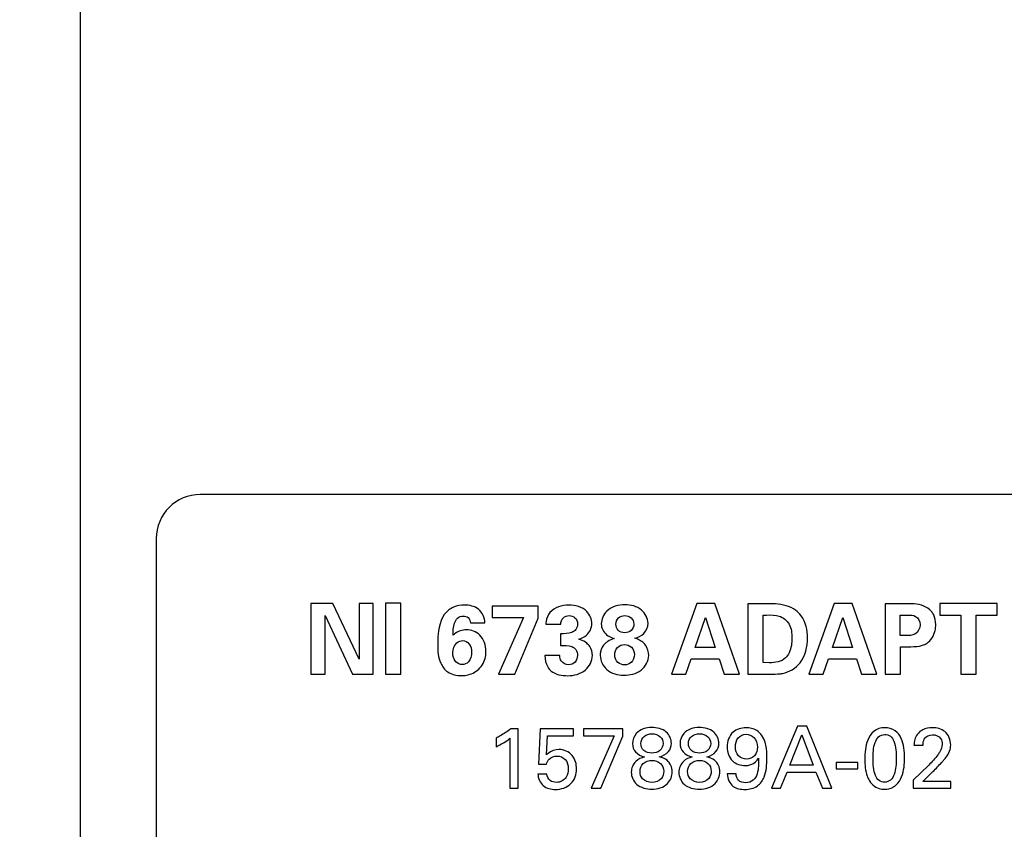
# Model space of a CAD drawing. Header units: inches. Extents: x 0 to 34, y 0 to 22.
# Tile 6 of 60: x 11 to 12.1, y 14.9 to 15.8. Entities that reach past the tile are written whole.
import ezdxf

# ---------------------------------------------------------------- set-up
doc = ezdxf.new("R2010")
doc.units = ezdxf.units.IN
doc.header["$LTSCALE"] = 1.87
doc.header["$MEASUREMENT"] = 0
doc.layers.get('0').update_dxf_attribs({"linetype": 'CONTINUOUS'})
doc.layers.add('DIMENSIONS', color=7, linetype='CONTINUOUS')
doc.styles.get("Standard").update_dxf_attribs({"font": 'txt', "width": 0.8})
doc.dimstyles.new('DIMSTYLE_2', dxfattribs={"dimtxt": 0.125, "dimasz": 0.18, "dimexe": 0.125, "dimexo": 0.0625, "dimgap": 0.0625, "dimtad": 0, "dimtih": 1, "dimtoh": 1, "dimzin": 4, "dimdsep": 46, "dimtxsty": 'STANDARD', "dimblk": '_FILLED', "dimblk1": '_FILLED', "dimblk2": '_FILLED', "dimcen": 0.09, "dimadec": 0, "dimazin": 0, "dimtp": 0.001, "dimtm": 0.001, "dimtfac": 1, "dimtofl": 0, "dimtmove": 0, "dimatfit": 3, "dimldrblk": '_FILLED', "dimfxl": 1, "dimtolj": 1, "dimtzin": 4, "dimarcsym": 0})

# ---------------------------------------------------------------- blocks, each defined once
blk = doc.blocks.new('_FILLED')
at = {"color": 0, "linetype": 'BYBLOCK'}
blk.add_solid([(0, 0), (-1, 0.1736), (-1, -0.1736)], dxfattribs=at)
blk = doc.blocks.new('*D9')
at = {"layer": 'DIMENSIONS', "color": 2, "linetype": 'CONTINUOUS'}
for p, q in [((12.5015, 18.17), (13.449, 18.17)), ((13.324, 18.17), (13.324, 16.2187)), ((13.324, 14.0174), (13.324, 15.9687)), ((11.9615, 14.0174), (13.449, 14.0174))]:
    blk.add_line(p, q, dxfattribs=at)
at = {"layer": 'DIMENSIONS', "color": 2, "linetype": 'CONTINUOUS', "xscale": 0.18, "yscale": 0.18, "zscale": 0.18}
for p, rotation in [((13.324, 18.17), 90), ((13.324, 14.0174), 270)]:
    blk.add_blockref('_FILLED', p, dxfattribs=dict(at, rotation=rotation))
at = {"layer": 'DIMENSIONS', "color": 2, "linetype": 'CONTINUOUS', "insert": (13.324, 16.1562), "char_height": 0.125, "width": 1.225, "attachment_point": 2, "line_spacing_factor": 0.9}
blk.add_mtext('4.15{\\Ftxt.shx;\\W1.000000;\\H0.125000; }[105.5]', dxfattribs=at)
blk = doc.blocks.new('*D15')
at = {"layer": 'DIMENSIONS', "color": 2, "linetype": 'CONTINUOUS'}
for p, q in [((10.9749, 17.9194), (9.9299, 17.9194)), ((10.0549, 17.9194), (10.0549, 16.0934)), ((10.0549, 14.0174), (10.0549, 15.8434)), ((11.7096, 14.0174), (9.9299, 14.0174))]:
    blk.add_line(p, q, dxfattribs=at)
at = {"layer": 'DIMENSIONS', "color": 2, "linetype": 'CONTINUOUS', "xscale": 0.18, "yscale": 0.18, "zscale": 0.18}
for p, rotation in [((10.0549, 17.9194), 90), ((10.0549, 14.0174), 270)]:
    blk.add_blockref('_FILLED', p, dxfattribs=dict(at, rotation=rotation))
at = {"layer": 'DIMENSIONS', "color": 2, "linetype": 'CONTINUOUS', "insert": (10.0549, 16.0309), "char_height": 0.125, "width": 1.125, "attachment_point": 2, "line_spacing_factor": 0.9}
blk.add_mtext('3.90{\\Ftxt.shx;\\W1.000000;\\H0.125000; }[99.1]', dxfattribs=at)

msp = doc.modelspace()

# ---------------------------------------------------------------- linework, layer by layer
at = {"color": 7, "linetype": 'CONTINUOUS'}
for p, q in [((11.0374, 17.9194), (11.0374, 14.2311)), ((12.3337, 15.2445), (11.1737, 15.2445)), ((11.1237, 15.1945), (11.1237, 14.5045)), ((11.3242, 15.1207), (11.2993, 15.1207)), ((11.2993, 15.1207), (11.2993, 15.0404)), ((11.3543, 15.0575), (11.3242, 15.1207)), ((11.3703, 15.1207), (11.3543, 15.1207)), ((11.3543, 15.1207), (11.3543, 15.0575)), ((11.3703, 15.0404), (11.3703, 15.1207)), ((11.4016, 15.1209), (11.3844, 15.1209)), ((11.3844, 15.1209), (11.3844, 15.0404)), ((11.4016, 15.0404), (11.4016, 15.1209)), ((11.7382, 15.1207), (11.7092, 15.0404)), ((11.7586, 15.1207), (11.7382, 15.1207)), ((11.7865, 15.0404), (11.7586, 15.1207)), ((11.8226, 15.1203), (11.7961, 15.1204)), ((11.7961, 15.1204), (11.7961, 15.0404)), ((11.8942, 15.1207), (11.8652, 15.0404)), ((11.9146, 15.1207), (11.8942, 15.1207)), ((11.9425, 15.0404), (11.9146, 15.1207)), ((11.9768, 15.1204), (11.9521, 15.1204)), ((11.9521, 15.1204), (11.9521, 15.0404)), ((12.0794, 15.1207), (12.0143, 15.1207)), ((12.0143, 15.1207), (12.0143, 15.1073)), ((12.0794, 15.1073), (12.0794, 15.1207)), ((11.5579, 15.1178), (11.5054, 15.1178)), ((11.5054, 15.1178), (11.5054, 15.1049)), ((11.5579, 15.104), (11.5579, 15.1178)), ((11.8135, 15.0536), (11.8135, 15.1075)), ((11.9691, 15.1075), (11.9777, 15.1075)), ((11.9691, 15.0844), (11.9691, 15.1075)), ((11.3155, 15.107), (11.3466, 15.0404)), ((11.3155, 15.0404), (11.3155, 15.107)), ((11.4807, 15.0987), (11.4972, 15.0987)), ((11.5054, 15.1049), (11.5411, 15.1049)), ((11.5411, 15.1049), (11.5127, 15.0404)), ((11.5313, 15.0404), (11.5579, 15.104)), ((11.5665, 15.0972), (11.5835, 15.0972)), ((11.7361, 15.0707), (11.7479, 15.1049)), ((11.7479, 15.1049), (11.7591, 15.0707)), ((11.8921, 15.0707), (11.904, 15.1049)), ((11.904, 15.1049), (11.9151, 15.0707)), ((12.0143, 15.1073), (12.0382, 15.1073)), ((12.0382, 15.1073), (12.0382, 15.0404)), ((12.0555, 15.1073), (12.0794, 15.1073)), ((12.0555, 15.0404), (12.0555, 15.1073)), ((11.5833, 15.0861), (11.5833, 15.0731)), ((11.976, 15.0844), (11.9691, 15.0844)), ((11.7591, 15.0707), (11.7361, 15.0707)), ((11.9151, 15.0707), (11.8921, 15.0707)), ((11.9695, 15.0716), (11.9812, 15.0716)), ((11.9695, 15.0404), (11.9695, 15.0716)), ((11.5824, 15.0615), (11.5655, 15.0615)), ((11.7256, 15.0404), (11.7316, 15.0577)), ((11.7316, 15.0577), (11.7634, 15.0577)), ((11.7634, 15.0577), (11.7692, 15.0404)), ((11.8203, 15.0534), (11.8135, 15.0536)), ((11.8816, 15.0404), (11.8876, 15.0577)), ((11.8876, 15.0577), (11.9194, 15.0577)), ((11.9194, 15.0577), (11.9252, 15.0404)), ((11.2993, 15.0404), (11.3155, 15.0404)), ((11.3466, 15.0404), (11.3703, 15.0404)), ((11.3844, 15.0404), (11.4016, 15.0404)), ((11.5127, 15.0404), (11.5313, 15.0404)), ((11.7092, 15.0404), (11.7256, 15.0404)), ((11.7692, 15.0404), (11.7865, 15.0404)), ((11.7961, 15.0404), (11.8211, 15.0404)), ((11.8652, 15.0404), (11.8816, 15.0404)), ((11.9252, 15.0404), (11.9425, 15.0404)), ((11.9521, 15.0404), (11.9695, 15.0404)), ((12.0382, 15.0404), (12.0555, 15.0404)), ((11.535, 14.9782), (11.5264, 14.9782)), ((11.535, 14.9109), (11.535, 14.9782)), ((11.56, 14.9782), (11.5582, 14.9382)), ((11.5978, 14.9782), (11.56, 14.9782)), ((11.5978, 14.9704), (11.5978, 14.9782)), ((11.6538, 14.9782), (11.6094, 14.9782)), ((11.6094, 14.9782), (11.6094, 14.9702)), ((11.6538, 14.9701), (11.6538, 14.9782)), ((11.8526, 14.9812), (11.8231, 14.9109)), ((11.863, 14.9812), (11.8526, 14.9812)), ((11.8915, 14.9109), (11.863, 14.9812)), ((11.51, 14.9676), (11.51, 14.9579)), ((11.5257, 14.9676), (11.5257, 14.9109)), ((11.5671, 14.9486), (11.5684, 14.9704)), ((11.5684, 14.9704), (11.5978, 14.9704)), ((11.6094, 14.9702), (11.644, 14.9702)), ((11.644, 14.9702), (11.6181, 14.9109)), ((11.6291, 14.9109), (11.6538, 14.9701)), ((11.8438, 14.9371), (11.8574, 14.9715)), ((11.8574, 14.9715), (11.8703, 14.9371)), ((11.9849, 14.9599), (11.9952, 14.9599)), ((11.9209, 14.9402), (11.8965, 14.9402)), ((11.8965, 14.9402), (11.8965, 14.9328)), ((11.9209, 14.9328), (11.9209, 14.9402)), ((11.5582, 14.9382), (11.5671, 14.9382)), ((11.8331, 14.9109), (11.8407, 14.9292)), ((11.8407, 14.9292), (11.8733, 14.9292)), ((11.8703, 14.9371), (11.8438, 14.9371)), ((11.8733, 14.9292), (11.8809, 14.9109)), ((11.8965, 14.9328), (11.9209, 14.9328)), ((12.0016, 14.9371), (11.984, 14.9198)), ((11.9948, 14.9186), (12.0065, 14.9298)), ((11.5675, 14.9269), (11.5574, 14.9269)), ((11.7828, 14.927), (11.7726, 14.927)), ((11.984, 14.9198), (11.984, 14.9109)), ((12.0268, 14.9186), (11.9948, 14.9186)), ((12.0268, 14.9109), (12.0268, 14.9186)), ((11.5257, 14.9109), (11.535, 14.9109)), ((11.6181, 14.9109), (11.6291, 14.9109)), ((11.8231, 14.9109), (11.8331, 14.9109)), ((11.8809, 14.9109), (11.8915, 14.9109)), ((11.984, 14.9109), (12.0268, 14.9109))]:
    msp.add_line(p, q, dxfattribs=at)
msp.add_arc((11.1737, 15.1945), 0.05, 90.0004, 180.0001, dxfattribs=at)
for points, knots in [([(11.4741, 15.1189), (11.4698, 15.1189), (11.4633, 15.1178), (11.4578, 15.1147), (11.4562, 15.1135)], [0, 0, 0, 0, 0.68097, 1, 1, 1, 1]), ([(11.4972, 15.0987), (11.497, 15.1044), (11.4917, 15.1164), (11.4796, 15.1189), (11.4741, 15.1189)], [0, 0, 0, 0, 0.508427, 1, 1, 1, 1]), ([(11.6187, 15.0978), (11.6187, 15.1027), (11.6135, 15.1154), (11.5999, 15.1189), (11.5926, 15.1189)], [0, 0, 0, 0, 0.40537, 1, 1, 1, 1]), ([(11.6563, 15.1192), (11.649, 15.1192), (11.6354, 15.1156), (11.6295, 15.1028), (11.6295, 15.0976)], [0, 0, 0, 0, 0.580675, 1, 1, 1, 1]), ([(11.6826, 15.0982), (11.6826, 15.1038), (11.6761, 15.1164), (11.6629, 15.1192), (11.6563, 15.1192)], [0, 0, 0, 0, 0.456574, 1, 1, 1, 1]), ([(11.8503, 15.1131), (11.8439, 15.1178), (11.8338, 15.1201), (11.8242, 15.1203), (11.8226, 15.1203)], [0, 0, 0, 0, 0.831764, 1, 1, 1, 1]), ([(12.0047, 15.1117), (12.0002, 15.1172), (11.9893, 15.1205), (11.9796, 15.1204), (11.9768, 15.1204)], [0, 0, 0, 0, 0.72032, 1, 1, 1, 1]), ([(11.4562, 15.1135), (11.4481, 15.1075), (11.444, 15.0916), (11.4436, 15.0779), (11.4436, 15.074)], [0, 0, 0, 0, 0.722648, 1, 1, 1, 1]), ([(11.5711, 15.1103), (11.5687, 15.1075), (11.567, 15.1028), (11.5666, 15.0982), (11.5665, 15.0972)], [0, 0, 0, 0, 0.796224, 1, 1, 1, 1]), ([(11.8135, 15.1075), (11.8185, 15.1077), (11.8247, 15.1079), (11.8305, 15.1066), (11.8315, 15.1064)], [0, 0, 0, 0, 0.834316, 1, 1, 1, 1]), ([(11.8639, 15.0816), (11.8639, 15.0903), (11.8611, 15.1028), (11.8527, 15.1113), (11.8503, 15.1131)], [0, 0, 0, 0, 0.741673, 1, 1, 1, 1]), ([(11.9777, 15.1075), (11.9807, 15.1075), (11.988, 15.1077), (11.9918, 15.1002), (11.9918, 15.0966)], [0, 0, 0, 0, 0.453092, 1, 1, 1, 1]), ([(12.0096, 15.0967), (12.0096, 15.1005), (12.0087, 15.106), (12.0057, 15.1105), (12.0047, 15.1117)], [0, 0, 0, 0, 0.707758, 1, 1, 1, 1]), ([(11.461, 15.0846), (11.4611, 15.0892), (11.4612, 15.0962), (11.4656, 15.1048), (11.4703, 15.1064), (11.4726, 15.1064)], [0, 0, 0, 0, 0.509965, 0.749758, 1, 1, 1, 1]), ([(11.4726, 15.1064), (11.4745, 15.1064), (11.479, 15.1053), (11.4806, 15.1008), (11.4807, 15.0987)], [0, 0, 0, 0, 0.47004, 1, 1, 1, 1]), ([(11.6025, 15.0977), (11.6025, 15.0954), (11.6015, 15.0909), (11.5939, 15.0862), (11.5875, 15.0863), (11.5833, 15.0861)], [0, 0, 0, 0, 0.266846, 0.499341, 1, 1, 1, 1]), ([(11.5835, 15.0972), (11.5835, 15.0998), (11.5854, 15.1052), (11.5906, 15.1069), (11.593, 15.1069)], [0, 0, 0, 0, 0.529636, 1, 1, 1, 1]), ([(11.593, 15.1069), (11.5953, 15.1069), (11.6005, 15.1054), (11.6025, 15.1002), (11.6025, 15.0977)], [0, 0, 0, 0, 0.485044, 1, 1, 1, 1]), ([(11.6038, 15.0803), (11.607, 15.0812), (11.6148, 15.0843), (11.6187, 15.0929), (11.6187, 15.0978)], [0, 0, 0, 0, 0.399202, 1, 1, 1, 1]), ([(11.6295, 15.0976), (11.6295, 15.093), (11.6335, 15.0848), (11.6411, 15.082), (11.6442, 15.081)], [0, 0, 0, 0, 0.582966, 1, 1, 1, 1]), ([(11.6461, 15.0973), (11.6461, 15.0999), (11.6482, 15.1053), (11.6536, 15.107), (11.6562, 15.107)], [0, 0, 0, 0, 0.501396, 1, 1, 1, 1]), ([(11.6561, 15.0874), (11.6534, 15.0874), (11.648, 15.0894), (11.6461, 15.0948), (11.6461, 15.0973)], [0, 0, 0, 0, 0.51082, 1, 1, 1, 1]), ([(11.6665, 15.0973), (11.6665, 15.0947), (11.6643, 15.0891), (11.6587, 15.0874), (11.6561, 15.0874)], [0, 0, 0, 0, 0.504558, 1, 1, 1, 1]), ([(11.6562, 15.107), (11.6587, 15.107), (11.6642, 15.1055), (11.6665, 15.1), (11.6665, 15.0973)], [0, 0, 0, 0, 0.488434, 1, 1, 1, 1]), ([(11.6674, 15.0812), (11.6713, 15.0819), (11.6792, 15.0857), (11.6826, 15.0941), (11.6826, 15.0982)], [0, 0, 0, 0, 0.488638, 1, 1, 1, 1]), ([(11.8315, 15.1064), (11.8362, 15.105), (11.845, 15.0975), (11.8462, 15.0869), (11.8462, 15.0816)], [0, 0, 0, 0, 0.480525, 1, 1, 1, 1]), ([(11.9918, 15.0966), (11.9918, 15.0925), (11.9875, 15.084), (11.9793, 15.0844), (11.976, 15.0844)], [0, 0, 0, 0, 0.546159, 1, 1, 1, 1]), ([(11.9994, 15.0754), (12.0043, 15.0785), (12.0089, 15.0864), (12.0096, 15.0944), (12.0096, 15.0967)], [0, 0, 0, 0, 0.721963, 1, 1, 1, 1]), ([(11.4762, 15.0908), (11.4717, 15.0908), (11.4659, 15.089), (11.4617, 15.0853), (11.461, 15.0846)], [0, 0, 0, 0, 0.809872, 1, 1, 1, 1]), ([(11.4984, 15.0663), (11.4984, 15.0729), (11.4944, 15.0861), (11.4816, 15.0908), (11.4762, 15.0908)], [0, 0, 0, 0, 0.550165, 1, 1, 1, 1]), ([(11.4436, 15.074), (11.4436, 15.0669), (11.4443, 15.0551), (11.4548, 15.0409), (11.4651, 15.0388), (11.4704, 15.0388)], [0, 0, 0, 0, 0.425769, 0.679841, 1, 1, 1, 1]), ([(11.4608, 15.0648), (11.4608, 15.0689), (11.463, 15.0762), (11.4697, 15.0785), (11.4721, 15.0785)], [0, 0, 0, 0, 0.634215, 1, 1, 1, 1]), ([(11.4721, 15.0785), (11.4747, 15.0785), (11.4809, 15.0752), (11.4821, 15.0686), (11.4821, 15.0651)], [0, 0, 0, 0, 0.433599, 1, 1, 1, 1]), ([(11.6131, 15.0755), (11.6109, 15.0773), (11.6078, 15.079), (11.6045, 15.08), (11.6038, 15.0803)], [0, 0, 0, 0, 0.800647, 1, 1, 1, 1]), ([(11.6194, 15.0616), (11.6194, 15.0652), (11.6179, 15.0706), (11.6143, 15.0744), (11.6131, 15.0755)], [0, 0, 0, 0, 0.688802, 1, 1, 1, 1]), ([(11.634, 15.0753), (11.6314, 15.0728), (11.6287, 15.0681), (11.6283, 15.0631), (11.6283, 15.0617)], [0, 0, 0, 0, 0.717805, 1, 1, 1, 1]), ([(11.6442, 15.081), (11.6416, 15.0801), (11.6379, 15.0787), (11.6348, 15.0761), (11.634, 15.0753)], [0, 0, 0, 0, 0.694045, 1, 1, 1, 1]), ([(11.6448, 15.0626), (11.6448, 15.0655), (11.6469, 15.0717), (11.6531, 15.074), (11.6559, 15.074)], [0, 0, 0, 0, 0.504453, 1, 1, 1, 1]), ([(11.6559, 15.074), (11.6587, 15.074), (11.6648, 15.0719), (11.6671, 15.0658), (11.6671, 15.0628)], [0, 0, 0, 0, 0.483399, 1, 1, 1, 1]), ([(11.6798, 15.0733), (11.6775, 15.0765), (11.6731, 15.0797), (11.6683, 15.081), (11.6674, 15.0812)], [0, 0, 0, 0, 0.812549, 1, 1, 1, 1]), ([(11.8355, 15.0413), (11.8431, 15.0427), (11.8599, 15.0527), (11.8639, 15.0717), (11.8639, 15.0816)], [0, 0, 0, 0, 0.43954, 1, 1, 1, 1]), ([(11.8462, 15.0816), (11.8462, 15.0759), (11.8451, 15.0675), (11.8406, 15.0606), (11.839, 15.0589)], [0, 0, 0, 0, 0.707504, 1, 1, 1, 1]), ([(11.9812, 15.0716), (11.9857, 15.0716), (11.9921, 15.0719), (11.9979, 15.0744), (11.9994, 15.0754)], [0, 0, 0, 0, 0.722453, 1, 1, 1, 1]), ([(11.4714, 15.0513), (11.4687, 15.0513), (11.4621, 15.0541), (11.4608, 15.0612), (11.4608, 15.0648)], [0, 0, 0, 0, 0.423935, 1, 1, 1, 1]), ([(11.4821, 15.0651), (11.4821, 15.0613), (11.4807, 15.0541), (11.474, 15.0513), (11.4714, 15.0513)], [0, 0, 0, 0, 0.597413, 1, 1, 1, 1]), ([(11.4902, 15.046), (11.4941, 15.0497), (11.498, 15.0568), (11.4984, 15.0643), (11.4984, 15.0663)], [0, 0, 0, 0, 0.728831, 1, 1, 1, 1]), ([(11.5833, 15.0731), (11.5875, 15.0731), (11.5939, 15.0734), (11.6015, 15.0686), (11.6024, 15.064), (11.6024, 15.0617)], [0, 0, 0, 0, 0.500593, 0.72857, 1, 1, 1, 1]), ([(11.6671, 15.0628), (11.6671, 15.0595), (11.6648, 15.0531), (11.6586, 15.051), (11.6561, 15.051)], [0, 0, 0, 0, 0.561581, 1, 1, 1, 1]), ([(11.5655, 15.0615), (11.5655, 15.0571), (11.5667, 15.0503), (11.571, 15.0452), (11.5726, 15.0439)], [0, 0, 0, 0, 0.681395, 1, 1, 1, 1]), ([(11.5924, 15.0511), (11.5893, 15.0511), (11.5834, 15.0538), (11.5825, 15.0594), (11.5824, 15.0615)], [0, 0, 0, 0, 0.600034, 1, 1, 1, 1]), ([(11.5913, 15.0387), (11.5983, 15.0387), (11.6124, 15.0421), (11.6194, 15.0555), (11.6194, 15.0616)], [0, 0, 0, 0, 0.536976, 1, 1, 1, 1]), ([(11.6024, 15.0617), (11.6024, 15.059), (11.6008, 15.0533), (11.5951, 15.0511), (11.5924, 15.0511)], [0, 0, 0, 0, 0.501821, 1, 1, 1, 1]), ([(11.6283, 15.0617), (11.6283, 15.0558), (11.6346, 15.0428), (11.6482, 15.0392), (11.655, 15.0392)], [0, 0, 0, 0, 0.463477, 1, 1, 1, 1]), ([(11.6561, 15.051), (11.6534, 15.051), (11.6471, 15.0531), (11.6448, 15.0594), (11.6448, 15.0626)], [0, 0, 0, 0, 0.461801, 1, 1, 1, 1]), ([(11.655, 15.0392), (11.6619, 15.0392), (11.676, 15.042), (11.6834, 15.0555), (11.6834, 15.0617)], [0, 0, 0, 0, 0.526971, 1, 1, 1, 1]), ([(11.4704, 15.0388), (11.4724, 15.0388), (11.4795, 15.0392), (11.4864, 15.0426), (11.4902, 15.046)], [0, 0, 0, 0, 0.282914, 1, 1, 1, 1]), ([(11.8211, 15.0404), (11.8251, 15.0404), (11.8299, 15.0404), (11.8347, 15.0411), (11.8355, 15.0413)], [0, 0, 0, 0, 0.83362, 1, 1, 1, 1]), ([(11.5264, 14.9782), (11.5228, 14.9752), (11.5173, 14.9716), (11.5116, 14.9685), (11.51, 14.9676)], [0, 0, 0, 0, 0.725112, 1, 1, 1, 1]), ([(11.6868, 14.9798), (11.6805, 14.9798), (11.6689, 14.9763), (11.665, 14.9655), (11.665, 14.9614)], [0, 0, 0, 0, 0.606639, 1, 1, 1, 1]), ([(11.7092, 14.9618), (11.7092, 14.9665), (11.7041, 14.9776), (11.6925, 14.9798), (11.6868, 14.9798)], [0, 0, 0, 0, 0.449805, 1, 1, 1, 1]), ([(11.7408, 14.9798), (11.7345, 14.9798), (11.7229, 14.9763), (11.719, 14.9655), (11.719, 14.9614)], [0, 0, 0, 0, 0.606639, 1, 1, 1, 1]), ([(11.7632, 14.9618), (11.7632, 14.9665), (11.7582, 14.9776), (11.7466, 14.9798), (11.7408, 14.9798)], [0, 0, 0, 0, 0.449794, 1, 1, 1, 1]), ([(11.794, 14.9795), (11.7888, 14.9795), (11.7767, 14.9762), (11.7724, 14.9638), (11.7724, 14.9578)], [0, 0, 0, 0, 0.464682, 1, 1, 1, 1]), ([(11.8157, 14.963), (11.8142, 14.9683), (11.8083, 14.9773), (11.7982, 14.9795), (11.794, 14.9795)], [0, 0, 0, 0, 0.56876, 1, 1, 1, 1]), ([(11.9516, 14.9796), (11.9472, 14.9796), (11.9383, 14.9769), (11.9299, 14.9626), (11.929, 14.9511), (11.929, 14.9438)], [0, 0, 0, 0, 0.280513, 0.53559, 1, 1, 1, 1]), ([(11.9742, 14.9454), (11.9742, 14.9528), (11.9733, 14.9643), (11.9642, 14.9775), (11.9558, 14.9796), (11.9516, 14.9796)], [0, 0, 0, 0, 0.48361, 0.726437, 1, 1, 1, 1]), ([(11.9912, 14.9747), (11.9878, 14.9718), (11.9852, 14.9663), (11.985, 14.9609), (11.9849, 14.9599)], [0, 0, 0, 0, 0.815293, 1, 1, 1, 1]), ([(12.0058, 14.9795), (12.002, 14.9795), (11.9966, 14.9785), (11.9923, 14.9756), (11.9912, 14.9747)], [0, 0, 0, 0, 0.718737, 1, 1, 1, 1]), ([(12.0266, 14.9599), (12.0266, 14.9654), (12.0222, 14.977), (12.0107, 14.9795), (12.0058, 14.9795)], [0, 0, 0, 0, 0.525753, 1, 1, 1, 1]), ([(11.6744, 14.9616), (11.6744, 14.9646), (11.6774, 14.971), (11.684, 14.9726), (11.6872, 14.9726)], [0, 0, 0, 0, 0.47992, 1, 1, 1, 1]), ([(11.6872, 14.9726), (11.6905, 14.9726), (11.6972, 14.9709), (11.6998, 14.9644), (11.6998, 14.9616)], [0, 0, 0, 0, 0.538671, 1, 1, 1, 1]), ([(11.7285, 14.9616), (11.7285, 14.9646), (11.7314, 14.971), (11.738, 14.9726), (11.7412, 14.9726)], [0, 0, 0, 0, 0.47992, 1, 1, 1, 1]), ([(11.7412, 14.9726), (11.7445, 14.9726), (11.7512, 14.9709), (11.7539, 14.9644), (11.7539, 14.9616)], [0, 0, 0, 0, 0.538671, 1, 1, 1, 1]), ([(11.782, 14.9577), (11.782, 14.9613), (11.7834, 14.9688), (11.7907, 14.9722), (11.794, 14.9722)], [0, 0, 0, 0, 0.518033, 1, 1, 1, 1]), ([(11.794, 14.9722), (11.7972, 14.9722), (11.8048, 14.9693), (11.807, 14.9615), (11.807, 14.9576)], [0, 0, 0, 0, 0.453384, 1, 1, 1, 1]), ([(11.8177, 14.9449), (11.8177, 14.9498), (11.8175, 14.956), (11.816, 14.9619), (11.8157, 14.963)], [0, 0, 0, 0, 0.815749, 1, 1, 1, 1]), ([(11.9384, 14.9443), (11.9384, 14.9504), (11.9387, 14.9593), (11.9438, 14.9699), (11.9492, 14.9718), (11.9517, 14.9718)], [0, 0, 0, 0, 0.546596, 0.776961, 1, 1, 1, 1]), ([(11.9517, 14.9718), (11.9539, 14.9718), (11.9587, 14.9705), (11.9647, 14.9604), (11.9647, 14.9511), (11.9647, 14.9445)], [0, 0, 0, 0, 0.198889, 0.404885, 1, 1, 1, 1]), ([(11.9952, 14.9599), (11.9952, 14.9622), (11.9958, 14.9686), (12.0026, 14.9716), (12.0061, 14.9716)], [0, 0, 0, 0, 0.393744, 1, 1, 1, 1]), ([(12.0061, 14.9716), (12.0095, 14.9716), (12.0159, 14.969), (12.0169, 14.963), (12.0169, 14.9606)], [0, 0, 0, 0, 0.58847, 1, 1, 1, 1]), ([(11.5813, 14.9548), (11.577, 14.9548), (11.5715, 14.9529), (11.5677, 14.9492), (11.5671, 14.9486)], [0, 0, 0, 0, 0.828605, 1, 1, 1, 1]), ([(11.6014, 14.9326), (11.6014, 14.938), (11.5986, 14.9499), (11.5868, 14.9548), (11.5813, 14.9548)], [0, 0, 0, 0, 0.494557, 1, 1, 1, 1]), ([(11.665, 14.9614), (11.665, 14.9581), (11.6677, 14.9507), (11.6747, 14.9473), (11.6785, 14.9464)], [0, 0, 0, 0, 0.459584, 1, 1, 1, 1]), ([(11.6869, 14.9507), (11.6838, 14.9507), (11.6773, 14.9524), (11.6744, 14.9587), (11.6744, 14.9616)], [0, 0, 0, 0, 0.518581, 1, 1, 1, 1]), ([(11.6998, 14.9616), (11.6998, 14.9587), (11.6968, 14.9522), (11.6901, 14.9507), (11.6869, 14.9507)], [0, 0, 0, 0, 0.474027, 1, 1, 1, 1]), ([(11.6954, 14.9465), (11.6993, 14.9473), (11.7066, 14.9509), (11.7092, 14.9585), (11.7092, 14.9618)], [0, 0, 0, 0, 0.542789, 1, 1, 1, 1]), ([(11.719, 14.9614), (11.719, 14.9581), (11.7218, 14.9507), (11.7288, 14.9473), (11.7326, 14.9464)], [0, 0, 0, 0, 0.459584, 1, 1, 1, 1]), ([(11.7409, 14.9507), (11.7378, 14.9507), (11.7314, 14.9524), (11.7285, 14.9587), (11.7285, 14.9616)], [0, 0, 0, 0, 0.518581, 1, 1, 1, 1]), ([(11.7539, 14.9616), (11.7539, 14.9587), (11.7508, 14.9522), (11.7442, 14.9507), (11.7409, 14.9507)], [0, 0, 0, 0, 0.473856, 1, 1, 1, 1]), ([(11.7495, 14.9465), (11.7534, 14.9473), (11.7606, 14.9509), (11.7632, 14.9585), (11.7632, 14.9618)], [0, 0, 0, 0, 0.542789, 1, 1, 1, 1]), ([(11.7724, 14.9578), (11.7724, 14.9521), (11.7763, 14.9403), (11.7879, 14.9365), (11.793, 14.9365)], [0, 0, 0, 0, 0.528972, 1, 1, 1, 1]), ([(11.7947, 14.9439), (11.7914, 14.9439), (11.784, 14.9465), (11.782, 14.9541), (11.782, 14.9577)], [0, 0, 0, 0, 0.476463, 1, 1, 1, 1]), ([(11.807, 14.9576), (11.807, 14.9542), (11.8052, 14.9468), (11.798, 14.9439), (11.7947, 14.9439)], [0, 0, 0, 0, 0.516473, 1, 1, 1, 1]), ([(12.0169, 14.9606), (12.0169, 14.9577), (12.0153, 14.9534), (12.0128, 14.9499), (12.012, 14.9487)], [0, 0, 0, 0, 0.667364, 1, 1, 1, 1]), ([(12.019, 14.943), (12.0222, 14.9471), (12.0264, 14.9525), (12.0266, 14.9588), (12.0266, 14.9599)], [0, 0, 0, 0, 0.832084, 1, 1, 1, 1]), ([(11.5792, 14.9473), (11.5826, 14.9473), (11.5903, 14.9445), (11.592, 14.9366), (11.592, 14.9328)], [0, 0, 0, 0, 0.472414, 1, 1, 1, 1]), ([(11.6735, 14.9298), (11.6735, 14.9331), (11.6763, 14.9402), (11.6836, 14.9425), (11.6872, 14.9425)], [0, 0, 0, 0, 0.47844, 1, 1, 1, 1]), ([(11.6872, 14.9425), (11.6905, 14.9425), (11.6977, 14.9404), (11.7004, 14.9333), (11.7004, 14.9301)], [0, 0, 0, 0, 0.508788, 1, 1, 1, 1]), ([(11.7101, 14.9295), (11.7101, 14.9343), (11.7065, 14.943), (11.6986, 14.9457), (11.6954, 14.9465)], [0, 0, 0, 0, 0.594709, 1, 1, 1, 1]), ([(11.7275, 14.9298), (11.7275, 14.9331), (11.7304, 14.9402), (11.7377, 14.9425), (11.7412, 14.9425)], [0, 0, 0, 0, 0.47844, 1, 1, 1, 1]), ([(11.7412, 14.9425), (11.7446, 14.9425), (11.7518, 14.9404), (11.7544, 14.9333), (11.7544, 14.9301)], [0, 0, 0, 0, 0.508788, 1, 1, 1, 1]), ([(11.7642, 14.9295), (11.7642, 14.9343), (11.7605, 14.943), (11.7526, 14.9457), (11.7495, 14.9465)], [0, 0, 0, 0, 0.594709, 1, 1, 1, 1]), ([(11.7929, 14.9094), (11.7978, 14.9094), (11.8075, 14.9116), (11.8172, 14.9259), (11.8177, 14.9376), (11.8177, 14.9449)], [0, 0, 0, 0, 0.304339, 0.556334, 1, 1, 1, 1]), ([(11.793, 14.9365), (11.7972, 14.9365), (11.8037, 14.9385), (11.8072, 14.9435), (11.808, 14.945)], [0, 0, 0, 0, 0.712456, 1, 1, 1, 1]), ([(11.808, 14.945), (11.8083, 14.939), (11.8085, 14.93), (11.8029, 14.9189), (11.7966, 14.9171), (11.7936, 14.9171)], [0, 0, 0, 0, 0.507925, 0.744596, 1, 1, 1, 1]), ([(11.929, 14.9438), (11.929, 14.9373), (11.9297, 14.9292), (11.9328, 14.922), (11.9334, 14.9208)], [0, 0, 0, 0, 0.824922, 1, 1, 1, 1]), ([(11.9515, 14.9176), (11.9493, 14.9176), (11.9445, 14.9191), (11.9386, 14.9289), (11.9384, 14.9379), (11.9384, 14.9443)], [0, 0, 0, 0, 0.203978, 0.41582, 1, 1, 1, 1]), ([(11.9647, 14.9445), (11.9647, 14.9385), (11.9644, 14.9298), (11.9591, 14.9195), (11.9539, 14.9176), (11.9515, 14.9176)], [0, 0, 0, 0, 0.549628, 0.779181, 1, 1, 1, 1]), ([(11.9648, 14.9147), (11.9701, 14.9197), (11.9738, 14.9311), (11.9742, 14.9418), (11.9742, 14.9454)], [0, 0, 0, 0, 0.66977, 1, 1, 1, 1]), ([(12.0065, 14.9298), (12.0099, 14.9332), (12.0141, 14.9376), (12.0182, 14.9421), (12.019, 14.943)], [0, 0, 0, 0, 0.792975, 1, 1, 1, 1]), ([(11.5774, 14.9094), (11.5837, 14.9094), (11.5969, 14.9136), (11.6014, 14.9267), (11.6014, 14.9326)], [0, 0, 0, 0, 0.512598, 1, 1, 1, 1]), ([(11.592, 14.9328), (11.592, 14.9296), (11.5909, 14.9217), (11.5829, 14.9174), (11.5787, 14.9174)], [0, 0, 0, 0, 0.432608, 1, 1, 1, 1]), ([(11.687, 14.9175), (11.6832, 14.9175), (11.6758, 14.9198), (11.6735, 14.9269), (11.6735, 14.9298)], [0, 0, 0, 0, 0.565982, 1, 1, 1, 1]), ([(11.7004, 14.9301), (11.7004, 14.9272), (11.6985, 14.9199), (11.6909, 14.9175), (11.687, 14.9175)], [0, 0, 0, 0, 0.426164, 1, 1, 1, 1]), ([(11.687, 14.9098), (11.6933, 14.9098), (11.7057, 14.913), (11.7101, 14.9247), (11.7101, 14.9295)], [0, 0, 0, 0, 0.569182, 1, 1, 1, 1]), ([(11.741, 14.9175), (11.7373, 14.9175), (11.7299, 14.9198), (11.7275, 14.9269), (11.7275, 14.9298)], [0, 0, 0, 0, 0.565982, 1, 1, 1, 1]), ([(11.7544, 14.9301), (11.7544, 14.9272), (11.7526, 14.9199), (11.7449, 14.9175), (11.741, 14.9175)], [0, 0, 0, 0, 0.426164, 1, 1, 1, 1]), ([(11.741, 14.9098), (11.7474, 14.9098), (11.7597, 14.913), (11.7642, 14.9247), (11.7642, 14.9295)], [0, 0, 0, 0, 0.569182, 1, 1, 1, 1]), ([(11.5574, 14.9269), (11.5576, 14.9221), (11.562, 14.9118), (11.5725, 14.9094), (11.5774, 14.9094)], [0, 0, 0, 0, 0.496557, 1, 1, 1, 1]), ([(11.5787, 14.9174), (11.5761, 14.9174), (11.5704, 14.9186), (11.5676, 14.9241), (11.5675, 14.9269)], [0, 0, 0, 0, 0.484523, 1, 1, 1, 1]), ([(11.7726, 14.927), (11.7728, 14.9218), (11.7775, 14.911), (11.7882, 14.9094), (11.7929, 14.9094)], [0, 0, 0, 0, 0.529963, 1, 1, 1, 1]), ([(11.7936, 14.9171), (11.7907, 14.9171), (11.7845, 14.9184), (11.7828, 14.9245), (11.7828, 14.927)], [0, 0, 0, 0, 0.533629, 1, 1, 1, 1]), ([(11.9334, 14.9208), (11.9357, 14.9161), (11.942, 14.9105), (11.9493, 14.9096), (11.9514, 14.9096)], [0, 0, 0, 0, 0.714892, 1, 1, 1, 1]), ([(11.9514, 14.9096), (11.9548, 14.9096), (11.9598, 14.9108), (11.9637, 14.9137), (11.9648, 14.9147)], [0, 0, 0, 0, 0.68759, 1, 1, 1, 1])]:
    msp.add_open_spline(points, degree=3, knots=knots, dxfattribs=at)
for points in [[(11.5926, 15.1189), (11.5849, 15.1189), (11.576, 15.1163), (11.5711, 15.1103)], [(11.6834, 15.0617), (11.6834, 15.0657), (11.6821, 15.07), (11.6798, 15.0733)], [(11.839, 15.0589), (11.8344, 15.0543), (11.8268, 15.0534), (11.8203, 15.0534)], [(11.5726, 15.0439), (11.5777, 15.0399), (11.5848, 15.0387), (11.5913, 15.0387)], [(11.51, 14.9579), (11.5156, 14.9605), (11.521, 14.9637), (11.5257, 14.9676)], [(11.5671, 14.9382), (11.5677, 14.9402), (11.5687, 14.9423), (11.5702, 14.9438)], [(11.5702, 14.9438), (11.5725, 14.9461), (11.576, 14.9473), (11.5792, 14.9473)], [(11.6688, 14.9413), (11.6655, 14.9382), (11.6636, 14.9334), (11.6636, 14.9289)], [(11.6785, 14.9464), (11.675, 14.9453), (11.6714, 14.9439), (11.6688, 14.9413)], [(11.7228, 14.9413), (11.7196, 14.9382), (11.7177, 14.9334), (11.7177, 14.9289)], [(11.7326, 14.9464), (11.7291, 14.9453), (11.7254, 14.9439), (11.7228, 14.9413)], [(12.012, 14.9487), (12.0089, 14.9445), (12.0053, 14.9407), (12.0016, 14.9371)], [(11.6636, 14.9289), (11.6636, 14.924), (11.6659, 14.9187), (11.6696, 14.9154)], [(11.7177, 14.9289), (11.7177, 14.924), (11.72, 14.9187), (11.7236, 14.9154)], [(11.6696, 14.9154), (11.6741, 14.9113), (11.6809, 14.9098), (11.687, 14.9098)], [(11.7236, 14.9154), (11.7281, 14.9113), (11.7349, 14.9098), (11.741, 14.9098)]]:
    msp.add_open_spline(points, degree=3, dxfattribs=at)

# ---------------------------------------------------------------- dimensions: what is measured, and where the dimension line sits
at = {"layer": 'DIMENSIONS', "color": 2, "linetype": 'CONTINUOUS'}
for base, p1, p2, picture, middle in [((13.324, 14.0174), (12.439, 18.17), (11.899, 14.0174), '*D9', (13.324, 16.0937)), ((10.0549, 14.0174), (11.0374, 17.9194), (11.7721, 14.0174), '*D15', (10.0549, 15.9684))]:
    dim = msp.add_linear_dim(base=base, p1=p1, p2=p2, angle=270, dimstyle='DIMSTYLE_2', dxfattribs=at)
    dim.commit()
    dim.dimension.update_dxf_attribs({"geometry": picture, "text_midpoint": middle, "dimtype": 160})

doc.saveas('drawing.dxf')
